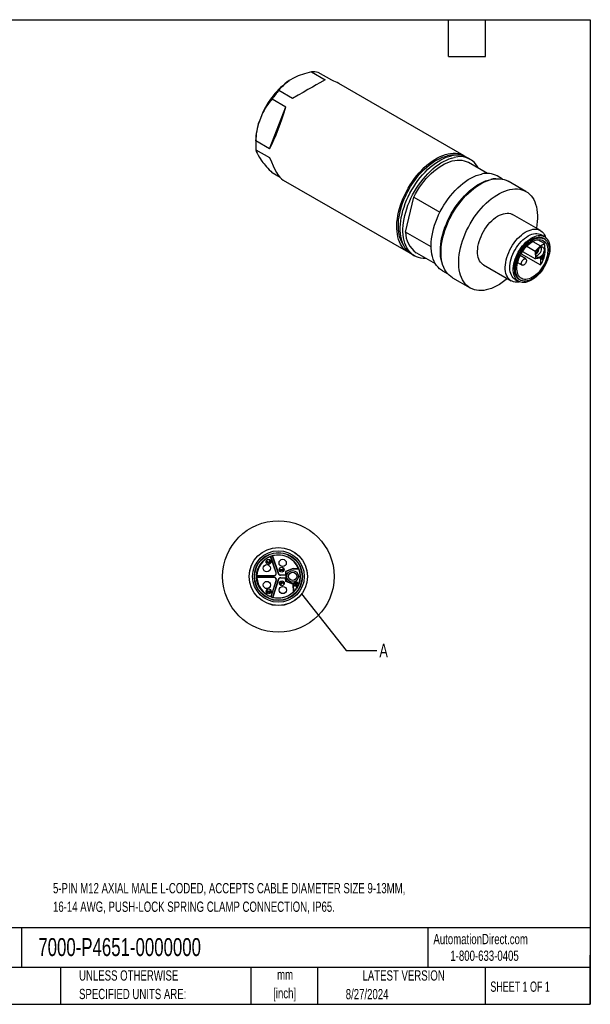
# Model space of a CAD drawing. Header units: millimetres. Extents: x 6 to 273, y 6 to 210.
# Tile 2 of 2: x 155 to 273, y 6 to 210. Entities that reach past the tile are written whole.
import ezdxf

# ---------------------------------------------------------------- set-up
doc = ezdxf.new("R2010")
doc.units = ezdxf.units.MM
doc.layers.add('TEXT', color=140, linetype='Continuous', lineweight=25)
doc.styles.add('SLDTEXTSTYLE0', font='TXT', dxfattribs={"width": 0.7})
doc.styles.add('SLDTEXTSTYLE1', font='TXT', dxfattribs={"width": 0.65})
doc.dimstyles.new('SLDDIMSTYLE2', dxfattribs={"dimtxt": 0.18, "dimasz": 3.302, "dimexe": 0, "dimexo": 0.0625, "dimgap": 0, "dimtad": 0, "dimtih": 1, "dimtoh": 1, "dimdec": 0, "dimrnd": 1e-09, "dimzin": 0, "dimdsep": 46, "dimtxsty": 'Standard', "dimblk1": 'NONE', "dimblk2": 'NONE', "dimsah": 1, "dimcen": 0.09, "dimadec": 0, "dimazin": 0, "dimtfac": 3.302, "dimtdec": 0, "dimtofl": 0, "dimtmove": 0, "dimatfit": 3, "dimldrblk": 'NONE', "dimfxl": 0, "dimfrac": 2, "dimtolj": 1, "dimtzin": 0, "dimarcsym": 0})

# ---------------------------------------------------------------- blocks, each defined once
blk = doc.blocks.new('_None')

msp = doc.modelspace()

# ---------------------------------------------------------------- linework, layer by layer
for p, q in [((211.981, 197.563), (210.957, 196.972)), ((215.532, 198.797), (218.36, 197.164)), ((219.741, 197.04), (216.912, 198.673)), ((247.023, 181.468), (221.201, 196.375)), ((207.439, 193.204), (210.268, 191.572)), ((211.648, 193.289), (208.82, 194.922)), ((206.912, 182.922), (210.268, 191.572)), ((205.31, 189.948), (204.798, 188.628)), ((204.044, 184.428), (204.044, 183.612)), ((206.912, 182.922), (204.083, 184.555)), ((204.083, 182.714), (206.912, 181.081)), ((204.798, 181.099), (205.31, 180.37)), ((248.296, 180.733), (247.73, 181.06)), ((251.836, 177.823), (247.921, 180.084)), ((209.081, 176.991), (207.439, 177.939)), ((254.977, 176.645), (253.852, 177.295)), ((209.702, 176.455), (235.524, 161.549)), ((259.786, 174.1), (256.144, 176.202)), ((234.967, 165.727), (236.672, 172.953)), ((236.672, 172.953), (242.052, 169.847)), ((262.751, 166.038), (257.036, 169.337)), ((240.214, 162.698), (234.967, 165.727)), ((263.593, 164.772), (262.89, 165.178)), ((263.55, 164.299), (263.006, 164.613)), ((259.945, 162.814), (261.71, 161.8)), ((261.173, 163.772), (262.75, 162.849)), ((262.75, 162.849), (261.71, 161.8)), ((263.585, 163.34), (262.21, 164.128)), ((262.75, 162.849), (263.585, 163.34)), ((236.231, 161.141), (236.797, 160.814)), ((237.172, 161.464), (241.087, 159.203)), ((259.731, 160.197), (258.586, 160.858)), ((258.794, 161.235), (262.797, 158.947)), ((259.05, 161.684), (261.722, 160.187)), ((261.71, 161.8), (261.722, 160.187)), ((262.846, 160.465), (263.114, 160.623)), ((262.927, 160.68), (262.966, 160.657)), ((262.985, 160.722), (262.962, 160.736)), ((263.356, 160.94), (262.985, 160.722)), ((262.986, 160.659), (263.164, 160.764)), ((263.358, 160.601), (262.988, 160.384)), ((263.165, 160.606), (263.029, 160.685)), ((263.032, 160.67), (263.173, 160.589)), ((263.164, 160.764), (263.165, 160.606)), ((263.218, 160.796), (263.329, 160.861)), ((263.219, 160.638), (263.218, 160.796)), ((263.33, 160.703), (263.218, 160.767)), ((263.218, 160.754), (263.338, 160.685)), ((263.219, 160.682), (263.358, 160.601)), ((263.377, 160.603), (263.236, 160.685)), ((263.282, 160.982), (263.356, 160.94)), ((263.375, 160.942), (263.299, 160.985)), ((263.329, 160.861), (263.33, 160.703)), ((263.353, 160.954), (263.336, 160.987)), ((263.384, 160.735), (263.383, 160.924)), ((263.387, 160.396), (263.385, 160.586)), ((251.037, 158.944), (256.751, 155.645)), ((258.068, 159.425), (258.981, 158.898)), ((262.786, 160.366), (261.722, 160.187)), ((262.786, 160.366), (262.797, 158.947)), ((262.831, 160.411), (262.961, 160.336)), ((262.988, 160.384), (262.846, 160.465)), ((262.962, 160.147), (262.847, 160.213)), ((262.855, 160.196), (262.97, 160.13)), ((262.867, 160.174), (262.892, 160.174)), ((262.961, 160.336), (262.962, 160.147)), ((263.015, 160.337), (263.167, 160.426)), ((263.016, 160.179), (263.015, 160.337)), ((263.061, 160.364), (263.175, 160.298)), ((263.167, 160.315), (263.072, 160.37)), ((263.167, 160.426), (263.167, 160.315)), ((263.221, 160.458), (263.331, 160.523)), ((263.221, 160.347), (263.221, 160.458)), ((263.332, 160.365), (263.221, 160.429)), ((263.221, 160.416), (263.34, 160.347)), ((263.331, 160.523), (263.332, 160.365)), ((242.553, 157.722), (243.678, 157.073)), ((244.645, 156.283), (248.287, 154.181)), ((257.566, 155.954), (258.269, 155.549)), ((258.149, 156.102), (258.651, 155.812)), ((206.323, 97.79), (206.325, 97.51)), ((206.8, 97.562), (206.36, 97.83)), ((206.395, 97.511), (206.393, 97.729)), ((206.393, 97.729), (206.764, 97.502)), ((207.146, 98.807), (207.125, 98.764)), ((208.244, 95.42), (207.125, 98.764)), ((208.275, 95.431), (207.146, 98.807)), ((207.505, 98.891), (207.462, 98.913)), ((207.462, 98.913), (208.681, 95.27)), ((207.505, 98.891), (208.712, 95.281)), ((209.636, 96.007), (209.091, 96.002)), ((209.091, 95.932), (209.721, 95.937)), ((209.545, 96.111), (209.555, 96.087)), ((209.555, 96.087), (209.636, 96.007)), ((209.749, 95.994), (209.604, 96.136)), ((211.736, 96.262), (210.208, 95.69)), ((210.208, 95.69), (210.279, 95.641)), ((210.208, 95.69), (210.214, 94.948)), ((211.749, 96.191), (210.279, 95.641)), ((210.279, 95.641), (210.296, 93.656)), ((211.736, 96.262), (212.829, 96.271)), ((211.736, 96.262), (211.749, 96.191)), ((211.749, 96.191), (212.931, 96.201)), ((204.295, 94.797), (204.261, 94.764)), ((204.261, 94.764), (207.821, 94.794)), ((207.824, 94.461), (204.264, 94.43)), ((204.264, 94.43), (204.299, 94.397)), ((207.821, 94.828), (204.295, 94.797)), ((207.824, 94.428), (204.299, 94.397)), ((208.257, 93.842), (207.197, 90.48)), ((207.218, 90.437), (208.289, 93.832)), ((208.692, 94), (207.536, 90.336)), ((208.723, 93.99), (207.578, 90.359)), ((207.821, 94.794), (207.821, 94.828)), ((207.824, 94.428), (207.824, 94.461)), ((208.244, 95.42), (208.275, 95.431)), ((208.289, 93.832), (208.257, 93.842)), ((208.681, 95.27), (208.712, 95.281)), ((208.723, 93.99), (208.692, 94)), ((210.214, 94.948), (209.191, 94.939)), ((209.191, 94.939), (209.191, 94.906)), ((210.248, 94.915), (209.191, 94.906)), ((209.196, 94.373), (210.253, 94.382)), ((209.196, 94.373), (209.196, 94.339)), ((209.196, 94.339), (210.22, 94.348)), ((210.214, 94.948), (210.248, 94.915)), ((210.253, 94.382), (210.22, 94.348)), ((210.226, 93.606), (210.22, 94.348)), ((210.226, 93.606), (210.296, 93.656)), ((211.731, 93.073), (210.226, 93.606)), ((210.248, 94.915), (210.253, 94.382)), ((211.801, 93.124), (210.296, 93.656)), ((206.375, 91.719), (206.376, 91.579)), ((206.447, 91.58), (206.445, 91.719)), ((206.622, 91.476), (206.553, 91.475)), ((206.726, 91.652), (206.726, 91.582)), ((206.797, 91.583), (206.796, 91.652)), ((207.005, 91.724), (207.006, 91.585)), ((207.076, 91.585), (207.075, 91.725)), ((209.22, 93.206), (209.115, 93.205)), ((209.116, 93.135), (209.22, 93.136)), ((209.218, 93.416), (209.22, 93.206)), ((209.22, 93.136), (209.221, 93.066)), ((209.754, 93.315), (209.262, 93.451)), ((209.288, 93.371), (209.735, 93.247)), ((209.29, 93.207), (209.288, 93.371)), ((209.395, 93.208), (209.29, 93.207)), ((209.29, 93.137), (209.396, 93.138)), ((209.291, 93.067), (209.29, 93.137)), ((211.801, 93.124), (211.731, 93.073)), ((211.731, 93.073), (211.745, 91.409)), ((211.801, 93.124), (211.816, 91.378)), ((212.048, 92.964), (212.05, 92.731)), ((212.606, 93.424), (212.082, 93.419)), ((212.083, 93.342), (212.335, 93.344)), ((212.61, 93.008), (212.086, 93.003)), ((212.125, 92.927), (212.339, 92.928)), ((212.126, 92.732), (212.125, 92.927)), ((212.335, 93.344), (212.337, 93.15)), ((212.339, 92.928), (212.34, 92.792)), ((212.412, 93.345), (212.568, 93.346)), ((212.414, 93.151), (212.412, 93.345)), ((212.415, 92.929), (212.572, 92.93)), ((212.417, 92.793), (212.415, 92.929)), ((212.568, 93.346), (212.57, 93.152)), ((212.572, 92.93), (212.574, 92.736)), ((212.647, 93.153), (212.645, 93.386)), ((212.65, 92.737), (212.648, 92.97)), ((206.553, 91.405), (206.623, 91.406)), ((207.197, 90.48), (207.218, 90.437)), ((207.536, 90.336), (207.578, 90.359)), ((211.745, 91.409), (211.816, 91.378))]:
    msp.add_line(p, q)
at = {"flags": 128}
for points in [[(235.888, 161.364), (235.534, 161.543), (235.154, 161.792), (234.803, 162.086), (234.482, 162.424), (234.192, 162.804), (233.936, 163.225), (233.714, 163.684), (233.527, 164.18), (233.376, 164.71), (233.262, 165.272), (233.186, 165.862), (233.147, 166.48), (233.146, 167.12), (233.183, 167.781), (233.257, 168.46), (233.369, 169.152), (233.518, 169.856), (233.703, 170.567), (233.923, 171.283), (234.178, 172), (234.466, 172.714), (234.785, 173.423), (235.135, 174.123), (235.513, 174.811), (235.918, 175.483), (236.348, 176.137), (236.801, 176.769), (237.275, 177.377), (237.767, 177.957), (238.276, 178.508), (238.799, 179.025), (239.334, 179.508), (239.877, 179.953), (240.427, 180.359), (240.981, 180.724), (241.536, 181.046), (242.09, 181.323), (242.64, 181.554), (243.184, 181.739), (243.719, 181.876), (244.243, 181.965), (244.752, 182.004), (245.246, 181.995), (245.721, 181.937), (246.175, 181.831), (246.606, 181.676), (247.013, 181.474), (247.365, 181.245)], [(234.499, 163.101), (234.406, 163.24), (234.163, 163.663), (233.954, 164.124), (233.781, 164.622), (233.645, 165.153), (233.545, 165.714), (233.484, 166.305), (233.46, 166.92), (233.474, 167.558), (233.527, 168.215), (233.617, 168.888), (233.744, 169.574), (233.908, 170.269), (234.108, 170.971), (234.343, 171.675), (234.611, 172.378), (234.913, 173.077), (235.245, 173.768), (235.606, 174.448), (235.995, 175.114), (236.41, 175.763), (236.848, 176.39), (237.308, 176.994), (237.787, 177.571), (238.284, 178.119), (238.795, 178.634), (239.318, 179.115), (239.85, 179.559), (240.389, 179.963), (240.933, 180.326), (241.478, 180.647), (242.023, 180.922), (242.563, 181.152), (243.098, 181.335), (243.623, 181.47)], [(236.231, 161.141), (235.861, 161.384), (235.51, 161.678), (235.189, 162.015), (234.9, 162.396), (234.643, 162.816), (234.421, 163.276), (234.234, 163.772), (234.083, 164.302), (233.969, 164.863), (233.893, 165.454), (233.854, 166.071), (233.853, 166.712), (233.89, 167.373), (233.964, 168.051), (234.076, 168.744), (234.225, 169.448), (234.41, 170.159), (234.63, 170.875), (234.885, 171.592), (235.173, 172.306), (235.492, 173.015), (235.842, 173.715), (236.22, 174.403), (236.625, 175.075), (237.055, 175.729), (237.508, 176.361), (237.982, 176.969), (238.475, 177.549), (238.983, 178.1), (239.506, 178.617), (240.041, 179.1), (240.584, 179.545), (241.134, 179.951), (241.688, 180.316), (242.243, 180.637), (242.797, 180.915), (243.347, 181.146), (243.891, 181.331), (244.426, 181.468)], [(239.214, 160.285), (239.067, 160.278), (238.574, 160.287), (238.099, 160.345), (237.644, 160.452), (237.213, 160.606), (236.807, 160.808), (236.427, 161.057), (236.076, 161.351), (235.755, 161.689), (235.465, 162.069), (235.209, 162.49), (234.987, 162.949), (234.8, 163.445), (234.649, 163.975), (234.535, 164.537), (234.458, 165.128), (234.42, 165.745), (234.419, 166.385), (234.455, 167.046), (234.53, 167.725), (234.642, 168.418), (234.791, 169.121), (234.976, 169.833), (235.196, 170.548), (235.451, 171.265), (235.738, 171.98), (236.058, 172.688), (236.407, 173.388), (236.786, 174.076), (237.191, 174.749), (237.621, 175.402), (238.074, 176.035), (238.548, 176.642), (239.04, 177.223), (239.549, 177.773), (240.072, 178.291), (240.606, 178.773), (241.15, 179.219), (241.7, 179.624), (242.254, 179.989), (242.809, 180.311), (243.363, 180.588), (243.913, 180.82), (244.457, 181.004), (244.992, 181.141)], [(236.672, 172.953), (237.034, 173.636), (237.425, 174.305), (237.843, 174.955), (238.285, 175.583), (238.749, 176.186), (239.233, 176.761), (239.734, 177.306), (240.25, 177.816), (240.777, 178.29), (241.314, 178.724), (241.857, 179.118), (242.404, 179.468), (242.951, 179.773), (243.497, 180.032), (244.037, 180.242), (244.57, 180.403), (245.092, 180.514), (245.601, 180.575), (246.094, 180.585), (246.569, 180.544), (247.023, 180.452), (247.453, 180.31), (247.858, 180.119), (247.921, 180.084)], [(242.553, 157.722), (242.343, 157.853), (241.982, 158.126), (241.651, 158.445), (241.351, 158.806), (241.084, 159.209), (240.85, 159.652), (240.652, 160.132), (240.49, 160.647), (240.364, 161.194), (240.276, 161.772), (240.226, 162.377), (240.213, 163.007), (240.239, 163.658), (240.303, 164.328), (240.404, 165.012), (240.542, 165.709), (240.717, 166.414), (240.928, 167.124), (241.173, 167.836), (241.452, 168.547), (241.763, 169.252), (242.105, 169.95), (242.475, 170.635), (242.873, 171.306), (243.297, 171.959), (243.744, 172.59), (244.212, 173.197), (244.699, 173.777), (245.202, 174.328), (245.721, 174.845), (246.25, 175.328), (246.79, 175.774), (247.336, 176.18), (247.886, 176.545), (248.437, 176.866), (248.988, 177.143), (249.534, 177.375), (250.075, 177.559), (250.606, 177.695)], [(242.908, 158.256), (242.759, 158.549), (242.561, 159.029), (242.399, 159.544), (242.273, 160.092), (242.185, 160.67), (242.135, 161.275), (242.122, 161.905), (242.148, 162.556), (242.212, 163.225), (242.313, 163.91), (242.451, 164.607), (242.626, 165.312), (242.837, 166.022), (243.082, 166.734), (243.361, 167.445), (243.672, 168.15), (244.014, 168.847), (244.385, 169.533), (244.783, 170.204), (245.206, 170.857), (245.653, 171.488), (246.121, 172.095), (246.608, 172.675), (247.112, 173.226), (247.63, 173.743), (248.16, 174.226), (248.699, 174.672), (249.245, 175.078), (249.795, 175.442), (250.346, 175.764), (250.897, 176.041), (251.444, 176.273), (251.984, 176.457), (252.515, 176.593)], [(244.645, 156.283), (244.276, 156.526), (243.924, 156.82), (243.603, 157.158), (243.314, 157.538), (243.058, 157.959), (242.836, 158.418), (242.649, 158.914), (242.498, 159.444), (242.384, 160.006), (242.307, 160.597), (242.268, 161.214), (242.267, 161.854), (242.304, 162.515), (242.379, 163.194), (242.491, 163.887), (242.64, 164.59), (242.825, 165.301), (243.045, 166.017), (243.3, 166.734), (243.587, 167.449), (243.907, 168.157), (244.256, 168.857), (244.635, 169.545), (245.04, 170.217), (245.47, 170.871), (245.923, 171.504), (246.397, 172.111), (246.889, 172.692), (247.398, 173.242), (247.921, 173.76), (248.455, 174.242), (248.999, 174.687), (249.549, 175.093), (250.103, 175.458), (250.658, 175.78), (251.212, 176.057), (251.762, 176.288), (252.306, 176.473), (252.841, 176.61), (253.364, 176.699), (253.874, 176.739), (254.367, 176.729), (254.842, 176.671), (255.297, 176.565), (255.728, 176.41), (256.134, 176.208), (256.144, 176.202)], [(255.943, 156.112), (255.433, 155.696), (254.883, 155.29), (254.329, 154.925), (253.774, 154.603), (253.22, 154.326), (252.669, 154.095), (252.126, 153.91), (251.591, 153.773), (251.067, 153.685), (250.557, 153.645), (250.064, 153.654), (249.589, 153.712), (249.135, 153.818), (248.704, 153.973), (248.297, 154.175), (247.917, 154.424), (247.566, 154.718), (247.245, 155.055), (246.956, 155.436), (246.699, 155.856), (246.477, 156.316), (246.29, 156.812), (246.14, 157.342), (246.026, 157.904), (245.949, 158.494), (245.91, 159.111), (245.909, 159.752), (245.946, 160.413), (246.021, 161.092), (246.133, 161.784), (246.281, 162.488), (246.466, 163.199), (246.687, 163.915), (246.941, 164.632), (247.229, 165.346), (247.548, 166.055), (247.898, 166.755), (248.276, 167.443), (248.681, 168.115), (249.111, 168.769), (249.564, 169.401), (250.038, 170.009), (250.531, 170.589), (251.04, 171.14), (251.562, 171.657), (252.097, 172.14), (252.64, 172.585), (253.19, 172.991), (253.744, 173.356), (254.299, 173.678), (254.853, 173.955), (255.404, 174.186), (255.947, 174.371), (256.482, 174.508), (257.006, 174.596), (257.516, 174.636), (258.009, 174.627), (258.484, 174.569), (258.938, 174.463), (259.37, 174.308), (259.776, 174.106), (260.156, 173.857), (260.507, 173.563), (260.828, 173.225), (261.117, 172.845), (261.374, 172.425), (261.596, 171.965), (261.783, 171.469), (261.934, 170.939), (262.048, 170.377), (262.124, 169.787), (262.163, 169.169), (262.164, 168.529), (262.127, 167.868), (262.053, 167.189), (261.942, 166.505)], [(251.037, 158.944), (250.908, 159.025), (250.65, 159.234), (250.422, 159.488), (250.228, 159.784), (250.067, 160.119), (249.943, 160.491), (249.855, 160.896), (249.806, 161.33), (249.795, 161.789), (249.822, 162.27), (249.887, 162.768), (249.99, 163.278), (250.13, 163.796), (250.305, 164.318), (250.514, 164.837), (250.754, 165.35), (251.025, 165.853), (251.323, 166.339), (251.645, 166.806), (251.989, 167.249), (252.351, 167.664), (252.729, 168.046), (253.119, 168.394), (253.516, 168.703), (253.919, 168.97), (254.323, 169.194), (254.724, 169.372), (255.119, 169.502), (255.504, 169.584), (255.875, 169.617), (256.231, 169.6), (256.566, 169.534), (256.878, 169.419), (257.036, 169.337)], [(258.497, 155.438), (258.284, 155.398), (257.912, 155.365), (257.557, 155.382), (257.221, 155.448), (256.909, 155.563), (256.623, 155.726), (256.364, 155.936), (256.137, 156.189), (255.942, 156.485), (255.781, 156.82), (255.657, 157.192), (255.57, 157.597), (255.52, 158.031), (255.509, 158.491), (255.536, 158.971), (255.602, 159.469), (255.705, 159.98), (255.844, 160.498), (256.019, 161.019), (256.228, 161.538), (256.469, 162.052), (256.739, 162.554), (257.037, 163.041), (257.359, 163.508), (257.703, 163.95), (258.065, 164.365), (258.443, 164.748), (258.833, 165.095), (259.231, 165.404), (259.633, 165.671), (260.037, 165.895), (260.438, 166.073), (260.833, 166.204), (261.218, 166.286), (261.59, 166.318), (261.945, 166.302), (262.28, 166.235), (262.592, 166.12), (262.879, 165.957), (263.137, 165.748), (263.365, 165.494), (263.56, 165.198), (263.72, 164.863), (263.804, 164.63)], [(256.892, 160.658), (257.083, 161.141), (257.305, 161.619), (257.556, 162.086), (257.833, 162.539), (258.134, 162.971), (258.456, 163.38), (258.796, 163.761), (259.15, 164.11), (259.514, 164.423), (259.886, 164.699), (260.261, 164.933), (260.636, 165.124), (261.006, 165.27), (261.369, 165.369), (261.721, 165.42), (262.058, 165.423), (262.376, 165.377), (262.673, 165.284), (262.89, 165.178)], [(264.522, 160.926), (264.391, 160.444), (264.226, 159.959), (264.028, 159.477), (263.8, 159.001), (263.543, 158.537), (263.26, 158.088), (262.954, 157.661), (262.627, 157.258), (262.284, 156.884), (261.928, 156.543), (261.561, 156.238), (261.189, 155.971), (260.813, 155.747), (260.439, 155.566), (260.07, 155.431), (259.709, 155.342), (259.361, 155.302), (259.028, 155.31), (258.714, 155.366), (258.422, 155.47), (258.155, 155.62), (257.915, 155.816), (257.706, 156.055), (257.528, 156.334), (257.385, 156.652), (257.276, 157.004), (257.204, 157.388), (257.169, 157.8), (257.171, 158.234), (257.211, 158.688), (257.288, 159.157), (257.401, 159.636), (257.549, 160.119), (257.73, 160.603), (257.944, 161.083), (258.187, 161.554), (258.457, 162.011), (258.752, 162.449), (259.069, 162.865), (259.404, 163.254), (259.754, 163.612), (260.116, 163.935), (260.486, 164.221), (260.861, 164.467), (261.236, 164.67), (261.608, 164.829), (261.974, 164.94), (262.329, 165.005), (262.67, 165.021), (262.994, 164.989), (263.297, 164.909), (263.577, 164.781), (263.83, 164.608), (264.055, 164.391), (264.249, 164.131), (264.41, 163.832), (264.536, 163.497), (264.626, 163.128), (264.68, 162.73), (264.696, 162.307), (264.675, 161.862), (264.617, 161.4), (264.522, 160.926)], [(258.889, 155.699), (258.611, 155.794), (258.35, 155.94), (258.117, 156.132), (257.915, 156.368), (257.746, 156.646), (257.611, 156.962), (257.514, 157.313), (257.453, 157.696), (257.431, 158.105), (257.447, 158.537), (257.501, 158.987), (257.593, 159.449), (257.721, 159.92), (257.885, 160.393), (258.081, 160.863), (258.31, 161.326), (258.566, 161.776), (258.849, 162.208), (259.155, 162.618), (259.48, 163.001), (259.82, 163.353), (260.174, 163.669), (260.535, 163.948), (260.901, 164.185), (261.267, 164.378), (261.629, 164.524), (261.984, 164.623), (262.327, 164.673), (262.655, 164.673), (262.964, 164.624), (263.25, 164.526), (263.512, 164.381), (263.745, 164.189), (263.843, 164.084)], [(257.636, 158.021), (257.652, 158.448), (257.705, 158.894), (257.796, 159.351), (257.923, 159.817), (258.085, 160.285), (258.28, 160.751), (258.506, 161.209), (258.76, 161.654), (259.04, 162.082), (259.342, 162.488), (259.664, 162.867), (260.001, 163.215), (260.351, 163.529), (260.709, 163.805), (261.071, 164.039), (261.433, 164.23), (261.792, 164.375), (262.143, 164.473), (262.482, 164.522), (262.807, 164.523), (263.113, 164.474), (263.397, 164.377), (263.655, 164.233), (263.886, 164.043), (264.086, 163.809), (264.253, 163.535), (264.386, 163.222), (264.483, 162.874), (264.543, 162.496), (264.565, 162.09), (264.549, 161.663), (264.496, 161.218), (264.405, 160.76), (264.278, 160.294), (264.116, 159.826), (263.921, 159.36), (263.695, 158.902), (263.441, 158.457), (263.161, 158.029), (262.859, 157.623), (262.537, 157.244), (262.2, 156.896), (261.85, 156.582), (261.492, 156.306), (261.13, 156.072), (260.768, 155.881), (260.409, 155.736), (260.058, 155.638), (259.719, 155.589), (259.394, 155.588), (259.088, 155.637), (258.804, 155.734), (258.546, 155.878), (258.315, 156.068), (258.115, 156.302), (257.948, 156.576), (257.815, 156.889), (257.718, 157.237), (257.658, 157.616), (257.636, 158.021)], [(261.128, 156.396), (260.778, 156.212), (260.431, 156.075), (260.093, 155.987), (259.767, 155.948), (259.457, 155.959), (259.167, 156.019), (258.901, 156.129), (258.661, 156.286), (258.451, 156.489), (258.273, 156.735), (258.129, 157.022), (258.022, 157.345), (257.951, 157.701), (257.919, 158.086), (257.926, 158.495), (257.971, 158.922), (258.054, 159.364), (258.174, 159.814), (258.33, 160.267), (258.519, 160.717), (258.74, 161.159), (258.989, 161.588), (259.264, 161.998), (259.561, 162.385), (259.877, 162.743), (260.208, 163.069), (260.549, 163.358), (260.898, 163.607), (261.248, 163.813), (261.597, 163.973), (261.94, 164.086), (262.273, 164.15), (262.591, 164.164), (262.892, 164.128), (263.17, 164.043), (263.424, 163.91), (263.649, 163.729), (263.843, 163.504), (264.004, 163.238), (264.13, 162.932), (264.219, 162.592), (264.27, 162.221), (264.283, 161.823), (264.257, 161.405), (264.193, 160.969), (264.091, 160.523), (263.953, 160.071), (263.78, 159.619), (263.575, 159.172), (263.34, 158.736), (263.077, 158.316), (262.791, 157.917), (262.484, 157.544), (262.16, 157.201), (261.823, 156.893), (261.478, 156.624), (261.128, 156.396)], [(261.836, 161.064), (261.854, 161.285), (261.911, 161.52), (262.004, 161.756), (262.129, 161.983), (262.28, 162.191), (262.45, 162.369), (262.631, 162.509), (262.814, 162.605), (262.992, 162.653), (263.154, 162.649), (263.295, 162.595), (263.408, 162.492), (263.486, 162.346), (263.527, 162.163), (263.529, 161.952), (263.491, 161.723), (263.415, 161.486), (263.305, 161.253), (263.167, 161.034), (263.005, 160.84), (262.829, 160.68), (262.646, 160.561), (262.464, 160.489), (262.293, 160.467), (262.141, 160.496), (262.013, 160.575), (261.917, 160.7), (261.857, 160.866), (261.836, 161.064)], [(257.566, 155.954), (257.383, 156.075), (257.152, 156.283), (256.951, 156.533), (256.783, 156.823), (256.648, 157.151), (256.55, 157.512), (256.488, 157.904), (256.463, 158.322), (256.476, 158.763), (256.526, 159.221), (256.612, 159.693), (256.735, 160.174), (256.892, 160.658)], [(263.519, 160.743), (263.501, 160.603), (263.448, 160.455), (263.364, 160.317), (263.26, 160.203), (263.147, 160.126), (263.036, 160.093), (262.94, 160.109), (262.869, 160.171), (262.831, 160.273), (262.83, 160.404), (262.866, 160.55), (262.935, 160.695), (263.03, 160.823), (263.141, 160.92), (263.254, 160.976), (263.359, 160.984), (263.444, 160.945), (263.499, 160.861), (263.519, 160.743)], [(262.986, 160.659), (262.975, 160.656), (262.966, 160.657), (262.96, 160.664), (262.958, 160.675), (262.96, 160.688), (262.966, 160.702), (262.975, 160.714), (262.985, 160.722)], [(263.342, 160.624), (263.36, 160.684), (263.361, 160.69)], [(258.826, 159.236), (258.844, 159.412), (258.9, 159.598), (258.991, 159.781), (259.108, 159.946), (259.243, 160.081), (259.387, 160.177), (259.529, 160.226), (259.658, 160.225), (259.764, 160.174), (259.84, 160.076), (259.881, 159.939), (259.882, 159.773), (259.844, 159.59), (259.77, 159.404), (259.665, 159.229), (259.538, 159.077), (259.397, 158.96), (259.252, 158.887), (259.116, 158.863), (258.997, 158.889), (258.905, 158.965), (258.846, 159.083), (258.826, 159.236)], [(262.84, 160.461), (262.841, 160.462), (262.846, 160.465)], [(263.016, 160.213), (263.119, 160.285), (263.149, 160.313)], [(263.221, 160.397), (263.223, 160.399), (263.231, 160.41)]]:
    msp.add_lwpolyline(points, dxfattribs=at)
for centre, radius in [((208.727, 94.634), 11.5), ((208.727, 94.634), 6), ((208.727, 94.634), 5.325), ((208.727, 94.634), 4.95), ((208.717, 94.635), 4.9), ((208.717, 94.635), 4.502), ((206.674, 97.654), 0.5), ((209.601, 97.439), 0.75), ((206.324, 96.343), 0.75), ((209.405, 96.04), 0.5), ((211.657, 94.661), 1.2), ((211.657, 94.661), 0.85), ((206.354, 92.887), 0.75), ((209.43, 93.243), 0.5), ((212.347, 93.063), 0.49), ((206.726, 91.582), 0.5), ((209.65, 91.847), 0.75)]:
    msp.add_circle(centre, radius)
for centre, radius, start, end in [((215.813, 194.161), 4.644, 76.30766, 93.47331), ((220.361, 183.63), 16.323, 125.1803, 157.23056), ((222.572, 182.453), 18.563, 137.80246, 144.6084), ((217.25, 184.225), 13.207, 160.5257, 179.11847), ((214.875, 183.634), 10.83, 175.12427, 184.87573), ((244.754, 176.433), 5.162, 85.41964, 102.64982), ((245.56, 177.064), 4.547, 61.49368, 104.43263), ((246.14, 177.05), 4.249, 25.87715, 105.67835), ((251.721, 173.372), 4.464, 61.47202, 104.45429), ((253.71, 171.13), 5.592, 91.45636, 102.33237), ((240.057, 165.658), 5.091, 179.21698, 235.46751), ((261.371, 162.32), 1.62, 288.35664, 11.64874), ((258.374, 162.008), 5.379, 325.30936, 14.33817), ((261.245, 162.393), 1.26, 298.93189, 1.07349), ((263.041, 160.685), 0.0174, 188.58657, 235.98435), ((263.182, 160.604), 0.0168, 171.64983, 310.05576), ((263.161, 160.64), 0.0588, 303.12293, 357.92532), ((263.228, 160.669), 0.0176, 63.61801, 121.19581), ((263.347, 160.7), 0.0168, 171.64983, 310.05576), ((263.366, 160.927), 0.0167, 350.92672, 129.35116), ((263.325, 160.737), 0.0588, 303.12293, 357.92532), ((263.369, 160.588), 0.0167, 350.92672, 129.35116), ((263.02, 160.334), 0.0593, 122.89021, 177.68201), ((262.979, 160.145), 0.0168, 171.64983, 310.05576), ((262.957, 160.181), 0.0588, 303.12293, 357.92532), ((263.184, 160.313), 0.0168, 171.64983, 310.05576), ((263.163, 160.349), 0.0588, 303.12293, 357.92532), ((263.349, 160.362), 0.0168, 171.64983, 310.05576), ((263.328, 160.399), 0.0588, 303.12293, 357.92532), ((208.717, 94.635), 4.425, 111.08604, 177.905), ((206.359, 97.794), 0.0366, 87.98722, 185.67663), ((206.849, 97.655), 0.175, 241.0908, 0.55419), ((206.849, 97.655), 0.105, 242.37085, 0.49552), ((206.876, 97.805), 0.027, 74.24873, 168.85397), ((206.887, 97.803), 0.038, 168.85397, 243.85275), ((206.802, 97.631), 0.154, 9.37242, 63.85275), ((206.831, 97.645), 0.194, 3.51351, 74.24873), ((208.717, 94.635), 4.458, 106.35084, 110.6402), ((208.717, 94.635), 4.425, 21.6929, 105.905), ((206.36, 97.511), 0.0351, 180.49552, 0.49552), ((209.091, 95.967), 0.0351, 90.49552, 270.49552), ((209.579, 96.115), 0.0336, 40.75512, 185.56503), ((209.724, 95.971), 0.0338, 265.29126, 41.73439), ((208.717, 94.635), 4.496, 313.57636, 20.38294), ((208.717, 94.635), 4.458, 178.35084, 182.6402), ((208.717, 94.635), 4.425, 183.08604, 249.905), ((207.817, 95.278), 0.483, 270.49552, 18.49552), ((207.817, 95.278), 0.45, 270.49552, 18.49552), ((207.828, 93.978), 0.483, 342.49552, 90.49552), ((207.828, 93.978), 0.45, 342.49552, 90.49552), ((209.186, 95.439), 0.533, 198.49552, 270.49552), ((209.2, 93.839), 0.533, 90.49552, 162.49552), ((209.186, 95.439), 0.5, 198.49552, 270.49552), ((209.2, 93.839), 0.5, 90.49552, 162.49552), ((206.41, 91.719), 0.0351, 0.49552, 180.49552), ((206.552, 91.581), 0.175, 180.49552, 270.49552), ((206.552, 91.581), 0.105, 180.49552, 270.49552), ((206.621, 91.581), 0.105, 270.49552, 0.49552), ((206.621, 91.582), 0.176, 270.66428, 323.45686), ((206.761, 91.652), 0.0351, 0.49552, 180.49552), ((206.902, 91.585), 0.176, 217.53418, 270.32675), ((206.902, 91.584), 0.105, 180.49552, 270.49552), ((206.901, 91.583), 0.175, 270.64945, 0.55419), ((206.901, 91.583), 0.105, 270.67235, 0.67345), ((207.04, 91.724), 0.0351, 0.49552, 180.49552), ((209.115, 93.17), 0.0351, 90.49552, 270.49552), ((209.255, 93.414), 0.0376, 79.35497, 176.69294), ((209.256, 93.066), 0.0351, 180.49552, 0.49552), ((209.395, 93.173), 0.0351, 270.49552, 90.49552), ((209.742, 93.283), 0.0371, 258.38363, 356.61245), ((209.744, 93.281), 0.035, 0.24015, 74.49068), ((212.083, 93.381), 0.0386, 90.49552, 270.49552), ((212.086, 92.965), 0.0386, 90.49552, 180.49552), ((212.088, 92.732), 0.0386, 180.49552, 270.49552), ((212.088, 92.731), 0.0383, 270.90475, 0.91068), ((212.376, 93.15), 0.0386, 180.49552, 270.49552), ((212.379, 92.793), 0.0386, 180.49552, 270.49552), ((212.375, 93.15), 0.0383, 270.90475, 0.91068), ((212.378, 92.792), 0.0383, 270.90475, 0.91068), ((212.609, 93.152), 0.0386, 180.49552, 270.49552), ((212.612, 92.736), 0.0386, 180.49552, 270.49552), ((212.606, 93.386), 0.0383, 0.08036, 90.08629), ((212.608, 93.152), 0.0383, 270.90475, 0.91068), ((212.61, 92.97), 0.0383, 0.08036, 90.08629), ((212.612, 92.736), 0.0383, 270.90475, 0.91068), ((208.717, 94.635), 4.458, 250.35084, 254.6402), ((208.717, 94.635), 4.425, 255.08604, 313.18043)]:
    msp.add_arc(centre, radius, start, end)
for major_axis, ratio, start_param, end_param in [((11.5, 6.64), 0.0000704, 0.3599474, 1.2107676), ((15.663, 2.932), 0.4107992, 0.446922, 0.6104515), ((3.548, 11.217), 0.2018784, 3.9807422, 4.8315624), ((-2.74, 14.634), 0.2183792, 2.2692605, 2.9565513)]:
    msp.add_ellipse((207.597, 190.949), major_axis=major_axis, ratio=ratio, start_param=start_param, end_param=end_param)
for points in [[(215.532, 198.797), (214.242, 198.487), (213.039, 198.095), (211.981, 197.563)], [(208.82, 194.922), (209.356, 195.667), (210.035, 196.361), (210.957, 196.972)], [(207.439, 193.204), (206.606, 192.246), (205.873, 191.184), (205.31, 189.948)], [(204.083, 184.555), (204.163, 185.949), (204.372, 187.313), (204.798, 188.628)], [(204.083, 182.714), (204.163, 182.282), (204.372, 181.764), (204.798, 181.099)], [(205.31, 180.37), (205.873, 179.627), (206.606, 178.806), (207.439, 177.939)], [(212.931, 96.201), (212.898, 96.224), (212.863, 96.248), (212.829, 96.271)]]:
    msp.add_open_spline(points, degree=3)
at = {"layer": 'TEXT'}
for p, q in [((6.35, 209.55), (273.05, 209.55)), ((243.84, 201.93), (243.84, 209.55)), ((251.46, 201.93), (251.46, 209.55)), ((273.05, 209.55), (273.05, 6.35)), ((243.84, 201.93), (251.46, 201.93)), ((273.05, 22.126), (6.35, 22.126)), ((155.759, 22.126), (155.759, 13.97)), ((239.575, 22.126), (239.575, 13.97)), ((273.05, 6.35), (273.05, 16.51)), ((273.05, 13.97), (6.35, 13.97)), ((163.78, 13.97), (163.78, 6.35)), ((203.024, 13.97), (203.024, 6.35)), ((216.812, 13.97), (216.812, 6.35)), ((251.349, 13.97), (251.349, 6.35)), ((6.35, 6.35), (273.05, 6.35))]:
    msp.add_line(p, q, dxfattribs=at)
msp.add_circle((208.717, 94.635), 5.99, dxfattribs=at)

# ---------------------------------------------------------------- texts
for s, insert, char_height, attachment_point, style in [('A', (229.549, 80.755), 2.822, 1, 'SLDTEXTSTYLE0'), ('5-PIN M12 AXIAL MALE L-CODED, ACCEPTS CABLE DIAMETER SIZE 9-13MM,', (162.237, 31.374), 2.11667, 1, 'SLDTEXTSTYLE0'), ('16-14 AWG, PUSH-LOCK SPRING CLAMP CONNECTION, IP65.', (162.237, 27.552), 2.11667, 1, 'SLDTEXTSTYLE0'), ('AutomationDirect.com', (240.695, 20.877), 2.11667, 1, 'SLDTEXTSTYLE0'), ('7000-P4651-0000000', (159.208, 20.015), 3.70417, 1, 'SLDTEXTSTYLE0'), ('1-800-633-0405', (244.192, 17.437), 2.11667, 1, 'SLDTEXTSTYLE0'), ('UNLESS OTHERWISE', (167.608, 13.361), 2.11667, 1, 'SLDTEXTSTYLE0'), ('mm', (210.099, 13.519), 2.1167, 2, 'SLDTEXTSTYLE0'), ('LATEST VERSION', (234.552, 13.364), 2.11667, 2, 'SLDTEXTSTYLE0'), ('SHEET 1 OF 1', (252.441, 11.051), 2.11667, 1, 'SLDTEXTSTYLE1'), ('SPECIFIED UNITS ARE:', (167.608, 9.539), 2.11667, 1, 'SLDTEXTSTYLE0'), ('[inch]', (210.015, 9.697), 2.1167, 2, 'SLDTEXTSTYLE0'), ('8/27/2024', (222.613, 9.508), 2.1167, 1, 'SLDTEXTSTYLE0')]:
    msp.add_mtext(s, dxfattribs=dict(at, insert=insert, char_height=char_height, attachment_point=attachment_point, style=style))

# ---------------------------------------------------------------- leaders
at = {"layer": 'TEXT', "has_arrowhead": 0}
msp.add_leader([(213.504, 91.035), (222.699, 79.344), (229.049, 79.344)], dimstyle='SLDDIMSTYLE2', dxfattribs=at)

doc.saveas('drawing.dxf')
